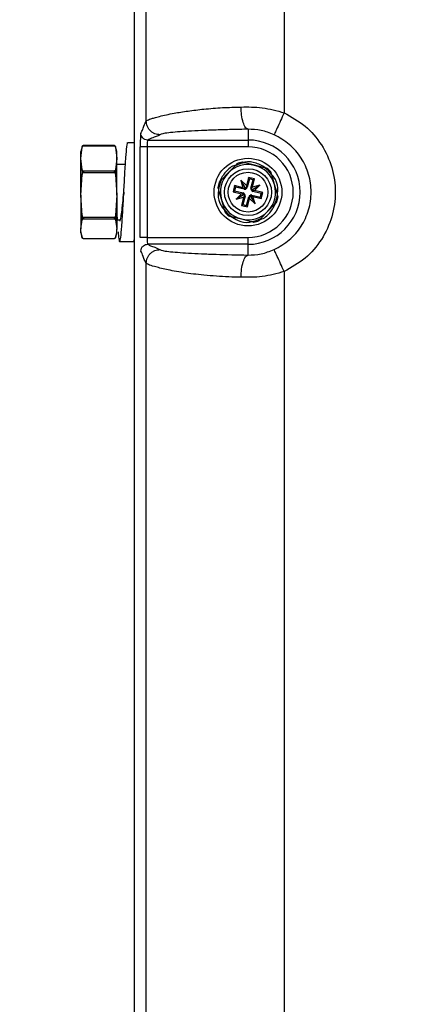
# Paper-space layout 'Sheet1' of a CAD drawing. Header units: millimetres. Extents: x 0 to 420, y 0 to 297.
# Tile 44 of 130: x 41 to 52, y 224 to 252. Entities that reach past the tile are written whole.
import ezdxf

# ---------------------------------------------------------------- set-up
doc = ezdxf.new("R2010")
doc.units = ezdxf.units.MM
doc.layers.add('SLD-0', color=179, linetype='Continuous')
doc.styles.add('SLDTEXTSTYLE1', font='TXT', dxfattribs={"width": 0.75})
doc.styles.add('SLDTEXTSTYLE3', font='TXT', dxfattribs={"width": 0.96})
doc.dimstyles.new('SLDDIMSTYLE0', dxfattribs={"dimtxt": 2.5, "dimasz": 3.302, "dimexe": 0, "dimexo": 0.0625, "dimtad": 1, "dimdec": 1, "dimlfac": 5, "dimrnd": 1e-09, "dimzin": 12, "dimdsep": 46, "dimtxsty": 'SLDTEXTSTYLE1', "dimblk1": 'NONE', "dimblk2": 'NONE', "dimsah": 1, "dimcen": 0.09, "dimadec": 0, "dimazin": 3, "dimtfac": 1, "dimtofl": 0, "dimtmove": 0, "dimatfit": 3, "dimldrblk": 'NONE', "dimfxl": 0, "dimfrac": 2, "dimtolj": 1, "dimtzin": 12, "dimarcsym": 0})
doc.dimstyles.new('SLDDIMSTYLE3', dxfattribs={"dimtxt": 2.5, "dimasz": 3.302, "dimexe": 0, "dimexo": 0.0625, "dimtad": 1, "dimdec": 1, "dimlfac": 5, "dimrnd": 1e-09, "dimzin": 4, "dimdsep": 46, "dimtxsty": 'SLDTEXTSTYLE1', "dimblk1": 'NONE', "dimblk2": 'NONE', "dimsah": 1, "dimcen": 0, "dimadec": 0, "dimazin": 1, "dimtfac": 1, "dimtmove": 0, "dimatfit": 3, "dimldrblk": 'NONE', "dimfxl": 0, "dimfrac": 2, "dimtolj": 1, "dimtzin": 12, "dimarcsym": 0})
doc.dimstyles.new('SLDDIMSTYLE4', dxfattribs={"dimtxt": 2.5, "dimasz": 3.302, "dimexe": 0, "dimexo": 0.0625, "dimtad": 1, "dimdec": 1, "dimlfac": 5, "dimrnd": 1e-09, "dimzin": 12, "dimdsep": 46, "dimtxsty": 'SLDTEXTSTYLE1', "dimblk1": 'NONE', "dimblk2": 'NONE', "dimsah": 1, "dimcen": 0, "dimadec": 0, "dimazin": 3, "dimtfac": 1, "dimtmove": 0, "dimatfit": 3, "dimldrblk": 'NONE', "dimfxl": 0, "dimfrac": 2, "dimtolj": 1, "dimtzin": 12, "dimarcsym": 0})

# ---------------------------------------------------------------- blocks, each defined once
blk = doc.blocks.new('_D')
at = {"layer": 'SLD-0', "color": 179}
for p, q in [((46.214, 263.866), (25.414, 263.866)), ((25.914, 260.866), (26.414, 263.866)), ((26.414, 263.866), (26.914, 260.866)), ((26.414, 263.866), (26.414, 260.866)), ((26.414, 140.575), (26.414, 263.866)), ((25.914, 260.866), (26.914, 260.866)), ((26.414, 140.575), (25.914, 143.575)), ((26.914, 143.575), (25.914, 143.575)), ((26.914, 143.575), (26.414, 140.575)), ((26.414, 140.575), (26.414, 143.575)), ((46.214, 140.575), (25.414, 140.575))]:
    blk.add_line(p, q, dxfattribs=at)
at = {"layer": 'SLD-0', "color": 179, "insert": (23.378, 198.064), "char_height": 2.5, "attachment_point": 1, "rotation": 90, "style": 'SLDTEXTSTYLE3'}
blk.add_mtext('616.5', dxfattribs=at)
blk = doc.blocks.new('_None')
blk = doc.blocks.new('_D_22')
at = {"layer": 'SLD-0', "color": 179}
for p, q in [((177.639, 244.196), (170.681, 237.013)), ((170.681, 237.013), (163.266, 229.357)), ((168.235, 235.206), (170.681, 237.013)), ((170.681, 237.013), (168.594, 234.858)), ((170.681, 237.013), (168.953, 234.51)), ((168.235, 235.206), (168.953, 234.51)), ((163.266, 229.357), (151.443, 229.357))]:
    blk.add_line(p, q, dxfattribs=at)
at = {"layer": 'SLD-0', "color": 179, "char_height": 2.5, "attachment_point": 1, "style": 'SLDTEXTSTYLE3'}
for s, insert in [('%%c', (150.193, 232.392)), ('20.0', (155.213, 232.43))]:
    blk.add_mtext(s, dxfattribs=dict(at, insert=insert))
blk = doc.blocks.new('_D_23')
at = {"layer": 'SLD-0', "color": 179}
for p, q in [((163.999, 261.493), (154.023, 261.493)), ((172.8, 249.896), (163.999, 261.493)), ((171.384, 252.588), (170.588, 251.984)), ((171.384, 252.588), (172.8, 249.896)), ((172.8, 249.896), (170.986, 252.286)), ((172.8, 249.896), (170.588, 251.984)), ((175.52, 246.312), (172.8, 249.896))]:
    blk.add_line(p, q, dxfattribs=at)
at = {"layer": 'SLD-0', "color": 179, "char_height": 2.5, "attachment_point": 1, "style": 'SLDTEXTSTYLE3'}
for s, insert in [('%%c', (152.773, 264.528)), ('9.0', (157.794, 264.566))]:
    blk.add_mtext(s, dxfattribs=dict(at, insert=insert))
blk = doc.blocks.new('_D_24')
at = {"layer": 'SLD-0', "color": 179}
for p, q in [((241.453, 256.697), (250.709, 264.131)), ((250.709, 264.131), (262.532, 264.131)), ((241.453, 256.697), (243.478, 258.965)), ((244.105, 258.186), (243.478, 258.965)), ((241.453, 256.697), (243.792, 258.576)), ((244.105, 258.186), (241.453, 256.697)), ((236.385, 252.627), (241.453, 256.697))]:
    blk.add_line(p, q, dxfattribs=at)
at = {"layer": 'SLD-0', "color": 179, "char_height": 2.5, "attachment_point": 1, "style": 'SLDTEXTSTYLE3'}
for s, insert in [('%%c', (251.047, 267.167)), ('13.0', (256.067, 267.205))]:
    blk.add_mtext(s, dxfattribs=dict(at, insert=insert))
blk = doc.blocks.new('_D_25')
at = {"layer": 'SLD-0', "color": 179}
for p, q in [((240.691, 239.098), (237.146, 235.226)), ((237.146, 235.226), (227.951, 225.18)), ((234.752, 233.35), (237.146, 235.226)), ((237.146, 235.226), (235.121, 233.013)), ((237.146, 235.226), (235.489, 232.675)), ((234.752, 233.35), (235.489, 232.675)), ((227.951, 225.18), (216.128, 225.18))]:
    blk.add_line(p, q, dxfattribs=at)
at = {"layer": 'SLD-0', "color": 179, "char_height": 2.5, "attachment_point": 1, "style": 'SLDTEXTSTYLE3'}
for s, insert in [('%%c', (214.878, 228.215)), ('10.5', (219.898, 228.254))]:
    blk.add_mtext(s, dxfattribs=dict(at, insert=insert))

psp = doc.layouts.new('Sheet1')

# ---------------------------------------------------------------- linework, layer by layer
at = {"layer": 'SLD-0', "color": 179, "linetype": 'Continuous', "lineweight": 25}
for p, q in [((43.954, 252.866), (43.954, 160.466)), ((44.306, 249.13), (44.306, 252.514)), ((48.301, 252.325), (48.301, 249.366)), ((47.254, 248.888), (47.254, 248.576)), ((43.954, 248.496), (43.779, 248.496)), ((44.352, 248.576), (47.254, 248.576)), ((47.254, 248.576), (47.254, 248.376)), ((42.449, 248.379), (42.414, 248.246)), ((42.414, 248.044), (42.451, 248.376)), ((42.414, 248.044), (42.414, 248.246)), ((42.451, 248.386), (42.451, 248.376)), ((42.49, 248.414), (42.49, 248.411)), ((43.377, 248.414), (42.49, 248.414)), ((42.49, 248.411), (43.377, 248.411)), ((43.377, 248.414), (43.377, 248.411)), ((43.416, 248.386), (43.416, 248.376)), ((43.416, 248.376), (43.454, 248.044)), ((43.454, 248.246), (43.418, 248.379)), ((43.454, 248.044), (43.454, 248.246)), ((44.132, 245.756), (44.132, 248.376)), ((44.332, 248.376), (44.132, 248.376)), ((47.254, 248.376), (44.332, 248.376)), ((44.332, 248.376), (44.332, 245.756)), ((42.451, 247.712), (42.414, 248.044)), ((42.414, 246.983), (42.414, 248.044)), ((43.454, 248.044), (43.416, 247.712)), ((43.454, 246.983), (43.454, 248.044)), ((43.705, 247.866), (43.454, 247.866)), ((47.446, 247.843), (47.16, 247.913)), ((42.414, 246.983), (42.451, 247.574)), ((42.451, 247.712), (42.451, 247.574)), ((42.49, 247.677), (42.49, 247.637)), ((43.377, 247.677), (42.49, 247.677)), ((42.49, 247.637), (43.377, 247.637)), ((43.377, 247.677), (43.377, 247.637)), ((43.416, 247.712), (43.416, 247.574)), ((43.416, 247.574), (43.454, 246.983)), ((46.677, 247.621), (46.473, 247.409)), ((46.881, 247.833), (46.677, 247.621)), ((47.731, 247.772), (47.446, 247.843)), ((48.022, 247.288), (47.941, 247.57)), ((47.207, 247.254), (47.047, 247.409)), ((47.047, 247.409), (47.109, 247.195)), ((47.173, 247.199), (47.047, 247.409)), ((47.267, 247.495), (47.207, 247.254)), ((47.293, 247.453), (47.231, 247.206)), ((47.293, 247.453), (47.267, 247.495)), ((47.442, 247.452), (47.267, 247.495)), ((47.399, 247.427), (47.293, 247.453)), ((47.338, 247.179), (47.399, 247.427)), ((47.382, 247.211), (47.442, 247.452)), ((47.399, 247.427), (47.442, 247.452)), ((48.104, 247.005), (48.022, 247.288)), ((46.403, 247.127), (46.485, 246.844)), ((46.867, 247.254), (46.824, 247.08)), ((46.867, 247.105), (46.824, 247.08)), ((46.824, 247.08), (47.065, 247.02)), ((47.109, 247.195), (46.867, 247.254)), ((46.893, 247.212), (46.867, 247.254)), ((46.893, 247.212), (46.867, 247.105)), ((46.867, 247.105), (47.114, 247.044)), ((47.141, 247.151), (46.893, 247.212)), ((47.065, 247.02), (46.911, 246.86)), ((47.065, 247.02), (47.109, 247.025)), ((47.145, 247.17), (47.109, 247.195)), ((47.114, 247.044), (47.109, 247.025)), ((47.153, 247.02), (47.121, 246.986)), ((47.121, 246.986), (47.166, 246.999)), ((47.141, 247.151), (47.145, 247.17)), ((47.207, 247.166), (47.173, 247.199)), ((47.173, 247.199), (47.186, 247.154)), ((47.207, 247.254), (47.213, 247.21)), ((47.231, 247.206), (47.213, 247.21)), ((47.338, 247.179), (47.357, 247.174)), ((47.386, 247.146), (47.341, 247.133)), ((47.354, 247.112), (47.386, 247.146)), ((47.357, 247.174), (47.382, 247.211)), ((47.596, 247.273), (47.382, 247.211)), ((47.386, 247.146), (47.596, 247.273)), ((47.393, 247.088), (47.398, 247.107)), ((47.64, 247.027), (47.393, 247.088)), ((47.442, 247.112), (47.398, 247.107)), ((47.442, 247.112), (47.596, 247.273)), ((47.683, 247.053), (47.442, 247.112)), ((47.614, 246.92), (47.64, 247.027)), ((47.64, 247.027), (47.683, 247.053)), ((47.64, 246.878), (47.683, 247.053)), ((42.451, 246.392), (42.414, 246.983)), ((42.414, 246.983), (42.414, 246.005)), ((43.454, 246.983), (43.416, 246.392)), ((43.454, 246.983), (43.454, 246.005)), ((46.485, 246.844), (46.566, 246.562)), ((47.121, 246.986), (46.911, 246.86)), ((46.911, 246.86), (47.125, 246.921)), ((47.125, 246.921), (47.065, 246.68)), ((47.169, 246.953), (47.108, 246.706)), ((47.15, 246.958), (47.125, 246.921)), ((47.169, 246.953), (47.15, 246.958)), ((47.214, 246.679), (47.276, 246.927)), ((47.24, 246.637), (47.3, 246.878)), ((47.276, 246.927), (47.295, 246.922)), ((47.3, 246.878), (47.295, 246.922)), ((47.3, 246.966), (47.334, 246.933)), ((47.3, 246.878), (47.46, 246.724)), ((47.334, 246.933), (47.321, 246.978)), ((47.334, 246.933), (47.46, 246.724)), ((47.367, 246.981), (47.362, 246.963)), ((47.362, 246.963), (47.398, 246.938)), ((47.367, 246.981), (47.614, 246.92)), ((47.46, 246.724), (47.398, 246.938)), ((47.398, 246.938), (47.64, 246.878)), ((47.614, 246.92), (47.64, 246.878)), ((47.83, 246.511), (48.034, 246.723)), ((43.454, 246.44), (43.465, 246.266)), ((47.108, 246.706), (47.065, 246.68)), ((47.065, 246.68), (47.24, 246.637)), ((47.108, 246.706), (47.214, 246.679)), ((47.214, 246.679), (47.24, 246.637)), ((47.626, 246.299), (47.83, 246.511)), ((42.414, 246.005), (42.451, 246.265)), ((42.451, 246.392), (42.451, 246.265)), ((43.377, 246.329), (42.49, 246.329)), ((42.49, 246.329), (42.49, 246.292)), ((42.49, 246.292), (43.377, 246.292)), ((43.377, 246.329), (43.377, 246.292)), ((43.416, 246.392), (43.416, 246.265)), ((43.416, 246.265), (43.454, 246.005)), ((43.454, 246.266), (43.542, 246.266)), ((46.776, 246.36), (47.061, 246.29)), ((47.061, 246.29), (47.347, 246.219)), ((42.414, 245.886), (42.414, 246.005)), ((42.414, 245.886), (42.449, 245.754)), ((43.418, 245.754), (43.454, 245.886)), ((43.454, 245.886), (43.454, 246.005)), ((43.377, 245.718), (42.49, 245.718)), ((43.539, 245.636), (43.939, 245.636)), ((44.332, 245.756), (44.132, 245.756)), ((44.332, 245.756), (47.254, 245.756)), ((47.254, 245.556), (47.254, 245.756)), ((47.254, 245.556), (44.352, 245.556)), ((47.254, 245.244), (47.254, 245.556)), ((44.306, 208.73), (44.306, 245.003)), ((48.301, 244.766), (48.301, 208.966))]:
    psp.add_line(p, q, dxfattribs=at)
for radius in [0.98, 0.68, 0.576]:
    psp.add_circle((47.254, 247.066), radius, dxfattribs=at)
for centre, radius, start, end in [((47.254, 247.066), 1.51, 270, 90), ((47.254, 247.066), 1.31, 270, 90), ((47.254, 247.066), 0.8, 76.0897, 136.0897), ((47.254, 247.066), 0.852, 96.2755, 115.9039), ((47.254, 247.066), 0.882, 100.9917, 111.1877), ((47.254, 247.066), 0.8, 136.0897, 196.0897), ((47.254, 247.066), 0.8, 16.0897, 76.0897), ((47.254, 247.066), 0.852, 36.2755, 55.9039), ((47.254, 247.066), 0.882, 40.9917, 51.1877), ((47.254, 247.066), 0.882, 160.9917, 171.1877), ((47.254, 247.066), 0.852, 156.2755, 175.9039), ((47.254, 247.066), 0.8, 316.0897, 16.0897), ((47.096, 246.971), 0.075, 40.4197, 76.089), ((47.159, 247.224), 0.075, 256.0908, 291.7603), ((47.096, 246.971), 0.075, 346.0891, 21.761), ((47.159, 247.224), 0.075, 310.4197, 346.089), ((47.411, 247.161), 0.075, 166.0903, 201.7597), ((47.411, 247.161), 0.075, 220.4197, 256.0908), ((47.254, 247.066), 0.852, 336.2755, 355.9039), ((47.254, 247.066), 0.8, 196.0897, 256.0897), ((47.348, 246.909), 0.075, 130.4197, 166.0902), ((47.348, 246.909), 0.075, 76.089, 111.7604), ((47.254, 247.066), 0.882, 340.9917, 351.1877), ((47.254, 247.066), 0.852, 216.2755, 235.9039), ((47.254, 247.066), 0.882, 220.9917, 231.1877), ((47.254, 247.066), 0.8, 256.0897, 316.0897), ((47.254, 247.066), 0.852, 276.2755, 295.9039), ((47.254, 247.066), 0.882, 280.9917, 291.1877)]:
    psp.add_arc(centre, radius, start, end, dxfattribs=at)
for centre, major_axis, ratio, start_param, end_param in [((44.153, 248.376), (0, 0.4), 0.052408, 0.05236, 1.570796), ((44.353, 248.376), (0, 0.2), 0.104816, 0.052392, 1.570796), ((47.137, 246.932), (0.0735, -0.0708), 0.833591, 2.071184, 2.540333), ((47.213, 247.239), (0.098, 0.0283), 0.833591, 3.742864, 4.211998), ((47.08, 247.025), (-0.0283, 0.098), 0.833591, 3.742853, 4.212011), ((47.12, 247.183), (0.0708, 0.0735), 0.833591, 5.212777, 5.681923), ((47.427, 247.107), (-0.0283, 0.098), 0.833591, 0.601255, 1.070406), ((47.37, 247.2), (0.0735, -0.0708), 0.833591, 5.212777, 5.681943), ((47.388, 246.949), (0.0708, 0.0735), 0.833591, 2.071184, 2.540352), ((47.294, 246.893), (0.098, 0.0283), 0.833591, 0.601244, 1.070419), ((44.353, 245.756), (0, 0.2), 0.104816, 1.570799, 3.089201)]:
    psp.add_ellipse(centre, major_axis=major_axis, ratio=ratio, start_param=start_param, end_param=end_param, dxfattribs=at)
for points, knots in [([(44.306, 249.13), (44.313, 249.134), (44.326, 249.144), (44.372, 249.165), (44.442, 249.191), (44.546, 249.223), (44.692, 249.263), (44.884, 249.307), (45.152, 249.361), (45.507, 249.418), (45.978, 249.475), (46.495, 249.517), (46.872, 249.527), (47.052, 249.532)], [0, 0, 0, 0, 0.05572, 0.115824, 0.18032, 0.249218, 0.327745, 0.415754, 0.499116, 0.624638, 0.749438, 0.8804, 1, 1, 1, 1]), ([(47.052, 249.532), (47.257, 249.535), (47.673, 249.539), (48.09, 249.424), (48.301, 249.366)], [0, 0, 0, 0, 0.493711, 1, 1, 1, 1]), ([(47.254, 248.888), (47.229, 248.9), (47.178, 248.926), (47.111, 249.077), (47.064, 249.29), (47.056, 249.453), (47.052, 249.532)], [0, 0, 0, 0, 0.2407394, 0.4999956, 0.7592599, 1, 1, 1, 1]), ([(48.301, 249.366), (48.265, 249.288), (48.192, 249.127), (48.096, 248.917), (48.028, 248.768), (48.017, 248.742), (48.011, 248.73)], [0, 0, 0, 0, 0.240772, 0.4999981, 0.7592275, 1, 1, 1, 1]), ([(48.301, 249.366), (48.512, 249.248), (48.933, 249.012), (49.407, 248.45), (49.711, 247.789), (49.815, 247.066), (49.711, 246.343), (49.407, 245.682), (48.933, 245.12), (48.512, 244.884), (48.301, 244.766)], [0, 0, 0, 0, 0.125, 0.25, 0.375, 0.5, 0.625, 0.75, 0.875, 1, 1, 1, 1]), ([(44.152, 248.776), (44.167, 248.799), (44.195, 248.845), (44.246, 249.014), (44.284, 249.086), (44.306, 249.13)], [0, 0, 0, 0, 0.279611, 0.560208, 1, 1, 1, 1]), ([(44.706, 248.73), (44.655, 248.736), (44.578, 248.744), (44.485, 248.794), (44.422, 248.845), (44.37, 248.909), (44.32, 249.002), (44.312, 249.079), (44.306, 249.13)], [0, 0, 0, 0, 0.239493, 0.368385, 0.500002, 0.631619, 0.760507, 1, 1, 1, 1]), ([(44.352, 248.576), (44.324, 248.58), (44.265, 248.587), (44.198, 248.641), (44.159, 248.708), (44.154, 248.754), (44.152, 248.776)], [0, 0, 0, 0, 0.270291, 0.562415, 0.789697, 1, 1, 1, 1]), ([(44.706, 248.73), (44.683, 248.716), (44.636, 248.687), (44.467, 248.636), (44.396, 248.599), (44.352, 248.576)], [0, 0, 0, 0, 0.279611, 0.560209, 1, 1, 1, 1]), ([(47.254, 248.888), (47.092, 248.885), (46.773, 248.879), (46.32, 248.866), (45.901, 248.85), (45.522, 248.831), (45.199, 248.81), (44.944, 248.785), (44.764, 248.758), (44.725, 248.74), (44.706, 248.73)], [0, 0, 0, 0, 0.12307, 0.24274, 0.367734, 0.490151, 0.616101, 0.743266, 0.871409, 1, 1, 1, 1]), ([(48.011, 248.73), (47.886, 248.778), (47.636, 248.875), (47.381, 248.884), (47.254, 248.888)], [0, 0, 0, 0, 0.50067, 1, 1, 1, 1]), ([(48.011, 245.403), (48.164, 245.488), (48.469, 245.659), (48.811, 246.065), (49.032, 246.543), (49.106, 247.066), (49.032, 247.589), (48.811, 248.067), (48.469, 248.474), (48.164, 248.644), (48.011, 248.73)], [0, 0, 0, 0, 0.125, 0.25, 0.375, 0.5, 0.625, 0.75, 0.875, 1, 1, 1, 1]), ([(43.492, 245.913), (43.499, 245.842), (43.515, 245.665), (43.542, 245.605), (43.571, 245.728), (43.6, 246.052), (43.63, 246.523), (43.659, 247.074), (43.689, 247.622), (43.718, 248.095), (43.747, 248.395), (43.768, 248.526), (43.778, 248.492), (43.779, 248.49)], [0, 0, 0, 0, 0.069319, 0.172409, 0.274663, 0.377167, 0.480093, 0.582215, 0.685228, 0.787621, 0.889955, 0.993007, 1, 1, 1, 1]), ([(42.49, 248.414), (42.488, 248.414), (42.485, 248.414), (42.478, 248.413), (42.469, 248.41), (42.458, 248.402), (42.453, 248.393), (42.451, 248.387), (42.451, 248.386)], [0, 0, 0, 0, 0.0506887, 0.133505, 0.2617666, 0.4792896, 0.9096111, 1, 1, 1, 1]), ([(42.451, 248.376), (42.453, 248.383), (42.457, 248.393), (42.467, 248.404), (42.475, 248.408), (42.483, 248.411), (42.488, 248.411), (42.49, 248.411)], [0, 0, 0, 0, 0.5033291, 0.6618376, 0.8213937, 0.9175309, 1, 1, 1, 1]), ([(43.411, 248.397), (43.41, 248.398), (43.408, 248.402), (43.402, 248.407), (43.393, 248.412), (43.385, 248.414), (43.38, 248.414), (43.377, 248.414)], [0, 0, 0, 0, 0.073926, 0.507351, 0.691726, 0.877861, 1, 1, 1, 1]), ([(43.377, 248.411), (43.38, 248.411), (43.385, 248.411), (43.393, 248.408), (43.403, 248.401), (43.412, 248.39), (43.415, 248.38), (43.416, 248.376)], [0, 0, 0, 0, 0.087227, 0.194571, 0.360258, 0.668754, 1, 1, 1, 1]), ([(46.935, 247.889), (46.935, 247.888), (46.935, 247.888), (46.933, 247.887), (46.929, 247.882), (46.917, 247.87), (46.9, 247.852), (46.887, 247.839), (46.881, 247.833)], [0, 0, 0, 0, 0.035404, 0.098228, 0.195696, 0.367405, 0.740483, 1, 1, 1, 1]), ([(47.16, 247.913), (47.153, 247.915), (47.134, 247.92), (47.11, 247.926), (47.093, 247.93), (47.088, 247.931), (47.086, 247.932), (47.085, 247.932), (47.085, 247.932)], [0, 0, 0, 0, 0.246947, 0.653641, 0.816178, 0.898574, 0.96825, 1, 1, 1, 1]), ([(47.787, 247.754), (47.691, 247.81), (47.501, 247.922), (47.253, 247.963), (47.138, 247.925), (47.128, 247.921)], [0, 0, 0, 0, 0.478498, 0.954208, 1, 1, 1, 1]), ([(42.49, 247.677), (42.489, 247.677), (42.486, 247.677), (42.479, 247.678), (42.47, 247.682), (42.46, 247.691), (42.454, 247.702), (42.452, 247.71), (42.451, 247.712)], [0, 0, 0, 0, 0.027629, 0.124228, 0.247426, 0.453205, 0.856366, 1, 1, 1, 1]), ([(42.451, 247.574), (42.453, 247.587), (42.457, 247.605), (42.467, 247.624), (42.475, 247.632), (42.483, 247.637), (42.488, 247.637), (42.49, 247.637)], [0, 0, 0, 0, 0.503313, 0.661846, 0.821388, 0.917534, 1, 1, 1, 1]), ([(43.416, 247.712), (43.415, 247.708), (43.412, 247.698), (43.404, 247.688), (43.394, 247.681), (43.387, 247.678), (43.381, 247.677), (43.378, 247.677), (43.377, 247.677)], [0, 0, 0, 0, 0.31407, 0.643592, 0.769561, 0.896558, 0.982777, 1, 1, 1, 1]), ([(43.377, 247.637), (43.38, 247.637), (43.385, 247.637), (43.393, 247.631), (43.403, 247.619), (43.412, 247.599), (43.415, 247.583), (43.416, 247.574)], [0, 0, 0, 0, 0.087225, 0.194561, 0.360264, 0.66878, 1, 1, 1, 1]), ([(46.897, 247.849), (46.878, 247.844), (46.752, 247.808), (46.576, 247.626), (46.43, 247.418), (46.418, 247.284), (46.416, 247.262)], [0, 0, 0, 0, 0.075895, 0.494235, 0.916585, 1, 1, 1, 1]), ([(47.806, 247.753), (47.806, 247.753), (47.806, 247.754), (47.801, 247.755), (47.79, 247.757), (47.767, 247.763), (47.745, 247.769), (47.731, 247.772)], [0, 0, 0, 0, 0.0653697, 0.1471135, 0.2772353, 0.5361737, 1, 1, 1, 1]), ([(47.941, 247.57), (47.937, 247.584), (47.931, 247.603), (47.925, 247.626), (47.921, 247.637), (47.92, 247.643), (47.919, 247.645), (47.919, 247.645), (47.919, 247.645)], [0, 0, 0, 0, 0.470351, 0.631509, 0.834299, 0.912023, 0.990552, 1, 1, 1, 1]), ([(48.105, 247), (48.112, 247.063), (48.13, 247.236), (48.061, 247.45), (47.961, 247.556), (47.938, 247.581)], [0, 0, 0, 0, 0.302783, 0.83518, 1, 1, 1, 1]), ([(46.473, 247.409), (46.463, 247.399), (46.45, 247.385), (46.433, 247.368), (46.425, 247.359), (46.421, 247.354), (46.42, 247.353), (46.42, 247.353), (46.42, 247.353)], [0, 0, 0, 0, 0.470317, 0.631514, 0.834302, 0.912025, 0.990551, 1, 1, 1, 1]), ([(43.539, 246.241), (43.54, 246.24), (43.551, 246.22), (43.571, 246.298), (43.6, 246.475), (43.63, 246.751), (43.649, 246.964), (43.659, 247.07)], [0, 0, 0, 0, 0.022582, 0.266458, 0.51094, 0.756439, 1, 1, 1, 1]), ([(43.659, 247.066), (43.657, 247.029), (43.653, 246.971), (43.652, 246.969), (43.652, 246.968)], [0, 0, 0, 0, 0.635306, 1, 1, 1, 1]), ([(46.382, 247.201), (46.382, 247.201), (46.382, 247.201), (46.383, 247.198), (46.385, 247.19), (46.392, 247.167), (46.398, 247.144), (46.403, 247.127), (46.403, 247.127)], [0, 0, 0, 0, 0.053177, 0.117706, 0.227193, 0.430301, 0.997355, 1, 1, 1, 1]), ([(46.402, 247.133), (46.394, 247.089), (46.37, 246.934), (46.431, 246.719), (46.535, 246.595), (46.568, 246.557)], [0, 0, 0, 0, 0.217734, 0.756407, 1, 1, 1, 1]), ([(48.125, 246.931), (48.125, 246.931), (48.125, 246.931), (48.124, 246.935), (48.122, 246.942), (48.115, 246.966), (48.108, 246.988), (48.104, 247.005), (48.104, 247.005)], [0, 0, 0, 0, 0.053177, 0.117718, 0.227183, 0.430288, 0.997364, 1, 1, 1, 1]), ([(47.599, 246.272), (47.606, 246.273), (47.719, 246.3), (47.907, 246.461), (48.012, 246.655), (48.065, 246.753)], [0, 0, 0, 0, 0.028894, 0.510402, 1, 1, 1, 1]), ([(48.034, 246.723), (48.044, 246.734), (48.057, 246.748), (48.074, 246.765), (48.082, 246.773), (48.086, 246.778), (48.087, 246.779), (48.087, 246.779), (48.087, 246.779)], [0, 0, 0, 0, 0.470326, 0.631518, 0.834299, 0.912033, 0.990552, 1, 1, 1, 1]), ([(46.566, 246.562), (46.57, 246.548), (46.576, 246.529), (46.582, 246.506), (46.586, 246.495), (46.587, 246.489), (46.588, 246.488), (46.588, 246.488), (46.588, 246.488)], [0, 0, 0, 0, 0.4703258, 0.631514, 0.8342995, 0.9120288, 0.990551, 1, 1, 1, 1]), ([(42.49, 246.329), (42.489, 246.329), (42.487, 246.329), (42.481, 246.331), (42.472, 246.337), (42.461, 246.351), (42.454, 246.371), (42.452, 246.386), (42.451, 246.392)], [0, 0, 0, 0, 0.01419, 0.109496, 0.225677, 0.414259, 0.777176, 1, 1, 1, 1]), ([(42.451, 246.265), (42.453, 246.269), (42.456, 246.277), (42.465, 246.285), (42.474, 246.29), (42.482, 246.292), (42.488, 246.292), (42.49, 246.292)], [0, 0, 0, 0, 0.3691115, 0.6643994, 0.790019, 0.9167918, 1, 1, 1, 1]), ([(43.416, 246.392), (43.414, 246.383), (43.411, 246.365), (43.403, 246.346), (43.393, 246.335), (43.385, 246.33), (43.38, 246.329), (43.377, 246.329), (43.377, 246.329)], [0, 0, 0, 0, 0.358446, 0.670628, 0.790427, 0.91126, 0.996182, 1, 1, 1, 1]), ([(43.377, 246.292), (43.379, 246.292), (43.382, 246.292), (43.389, 246.291), (43.398, 246.288), (43.409, 246.28), (43.414, 246.272), (43.416, 246.266), (43.416, 246.265)], [0, 0, 0, 0, 0.050723, 0.133505, 0.261799, 0.479317, 0.909613, 1, 1, 1, 1]), ([(46.701, 246.379), (46.701, 246.379), (46.701, 246.379), (46.705, 246.378), (46.715, 246.375), (46.739, 246.369), (46.761, 246.364), (46.776, 246.36)], [0, 0, 0, 0, 0.057897, 0.136284, 0.258179, 0.495084, 1, 1, 1, 1]), ([(46.765, 246.363), (46.83, 246.32), (46.986, 246.216), (47.211, 246.172), (47.341, 246.208), (47.364, 246.214)], [0, 0, 0, 0, 0.365882, 0.88408, 1, 1, 1, 1]), ([(47.347, 246.219), (47.348, 246.219), (47.363, 246.215), (47.382, 246.21), (47.403, 246.205), (47.413, 246.202), (47.42, 246.201), (47.422, 246.2), (47.422, 246.2), (47.422, 246.2)], [0, 0, 0, 0, 0.052048, 0.488753, 0.651283, 0.814795, 0.895913, 0.977785, 1, 1, 1, 1]), ([(47.572, 246.244), (47.572, 246.244), (47.572, 246.244), (47.574, 246.246), (47.579, 246.25), (47.59, 246.262), (47.607, 246.28), (47.62, 246.294), (47.626, 246.299)], [0, 0, 0, 0, 0.035404, 0.098228, 0.195697, 0.367405, 0.740505, 1, 1, 1, 1]), ([(42.451, 245.746), (42.448, 245.758), (42.425, 245.844), (42.419, 245.931), (42.414, 246.005)], [0, 0, 0, 0, 0.1397577, 1, 1, 1, 1]), ([(43.454, 246.005), (43.448, 245.931), (43.442, 245.844), (43.419, 245.758), (43.416, 245.746)], [0, 0, 0, 0, 0.8602423, 1, 1, 1, 1]), ([(42.49, 245.718), (42.488, 245.718), (42.484, 245.718), (42.477, 245.72), (42.467, 245.724), (42.456, 245.733), (42.453, 245.741), (42.451, 245.746)], [0, 0, 0, 0, 0.052337, 0.154973, 0.295881, 0.543297, 1, 1, 1, 1]), ([(43.416, 245.746), (43.415, 245.744), (43.414, 245.739), (43.408, 245.731), (43.399, 245.723), (43.389, 245.72), (43.383, 245.718), (43.379, 245.718), (43.377, 245.718)], [0, 0, 0, 0, 0.147461, 0.443315, 0.741953, 0.849833, 0.94193, 1, 1, 1, 1]), ([(43.939, 245.645), (43.94, 245.642), (43.945, 245.625), (43.95, 245.659), (43.954, 245.687)], [0, 0, 0, 0, 0.196991, 1, 1, 1, 1]), ([(44.152, 245.356), (44.156, 245.385), (44.163, 245.444), (44.217, 245.51), (44.284, 245.55), (44.33, 245.554), (44.352, 245.556)], [0, 0, 0, 0, 0.270304, 0.562424, 0.789707, 1, 1, 1, 1]), ([(44.306, 245.003), (44.292, 245.026), (44.263, 245.072), (44.212, 245.241), (44.175, 245.313), (44.152, 245.356)], [0, 0, 0, 0, 0.279611, 0.560208, 1, 1, 1, 1]), ([(44.306, 245.003), (44.312, 245.053), (44.32, 245.13), (44.37, 245.223), (44.422, 245.287), (44.485, 245.338), (44.578, 245.388), (44.655, 245.397), (44.706, 245.402)], [0, 0, 0, 0, 0.239493, 0.368384, 0.499997, 0.631614, 0.760507, 1, 1, 1, 1]), ([(44.352, 245.556), (44.375, 245.542), (44.421, 245.513), (44.59, 245.462), (44.662, 245.425), (44.706, 245.402)], [0, 0, 0, 0, 0.279611, 0.560209, 1, 1, 1, 1]), ([(44.706, 245.402), (44.725, 245.393), (44.764, 245.374), (44.944, 245.347), (45.199, 245.323), (45.522, 245.301), (45.901, 245.282), (46.458, 245.261), (46.937, 245.251), (47.254, 245.244)], [0, 0, 0, 0, 0.128646, 0.256845, 0.384065, 0.510068, 0.632514, 0.757586, 1, 1, 1, 1]), ([(47.254, 245.244), (47.381, 245.249), (47.636, 245.257), (47.886, 245.354), (48.011, 245.403)], [0, 0, 0, 0, 0.4995235, 1, 1, 1, 1]), ([(48.301, 244.766), (48.265, 244.844), (48.192, 245.005), (48.096, 245.215), (48.028, 245.365), (48.017, 245.39), (48.011, 245.403)], [0, 0, 0, 0, 0.240772, 0.499999, 0.759227, 1, 1, 1, 1]), ([(47.052, 244.6), (46.933, 244.603), (46.688, 244.608), (46.328, 244.63), (45.985, 244.658), (45.669, 244.694), (45.38, 244.734), (45.118, 244.778), (44.888, 244.824), (44.696, 244.869), (44.509, 244.919), (44.361, 244.969), (44.323, 244.992), (44.306, 245.003)], [0, 0, 0, 0, 0.078509, 0.162055, 0.250678, 0.331922, 0.413268, 0.501109, 0.584458, 0.667772, 0.750985, 0.884258, 1, 1, 1, 1]), ([(47.052, 244.6), (47.056, 244.679), (47.064, 244.842), (47.111, 245.055), (47.178, 245.206), (47.229, 245.232), (47.254, 245.244)], [0, 0, 0, 0, 0.24074, 0.500002, 0.75926, 1, 1, 1, 1]), ([(48.301, 244.766), (48.09, 244.708), (47.673, 244.593), (47.258, 244.598), (47.052, 244.6)], [0, 0, 0, 0, 0.506093, 1, 1, 1, 1])]:
    psp.add_open_spline(points, degree=3, knots=knots, dxfattribs=at)

# ---------------------------------------------------------------- dimensions: what is measured, and where the dimension line sits
at = {"layer": 'SLD-0', "color": 179}
for p1, dimstyle, picture, middle in [((0.889, 0.948), 'SLDDIMSTYLE3', '_D_24', (257.414, 266.248)), ((0.517, 0.737), 'SLDDIMSTYLE3', '_D_23', (158.218, 263.609)), ((1.173, 1.62), 'SLDDIMSTYLE3', '_D_22', (156.561, 231.473)), ((0.745, 0.74), 'SLDDIMSTYLE4', '_D_25', (221.245, 227.297))]:
    dim = psp.add_diameter_dim_2p(p1=p1, p2=(0, 0), dimstyle=dimstyle, dxfattribs=at)
    dim.commit()
    dim.dimension.update_dxf_attribs({"geometry": picture, "text_midpoint": middle, "dimtype": 163})
dim = psp.add_linear_dim(base=(26.414, 140.575), p1=(47.214, 263.866), p2=(47.214, 140.575), angle=90, dimstyle='SLDDIMSTYLE0', dxfattribs=at)
dim.commit()
dim.dimension.update_dxf_attribs({"geometry": '_D', "text_midpoint": (26.414, 202.22), "dimtype": 160})

doc.saveas('drawing.dxf')
